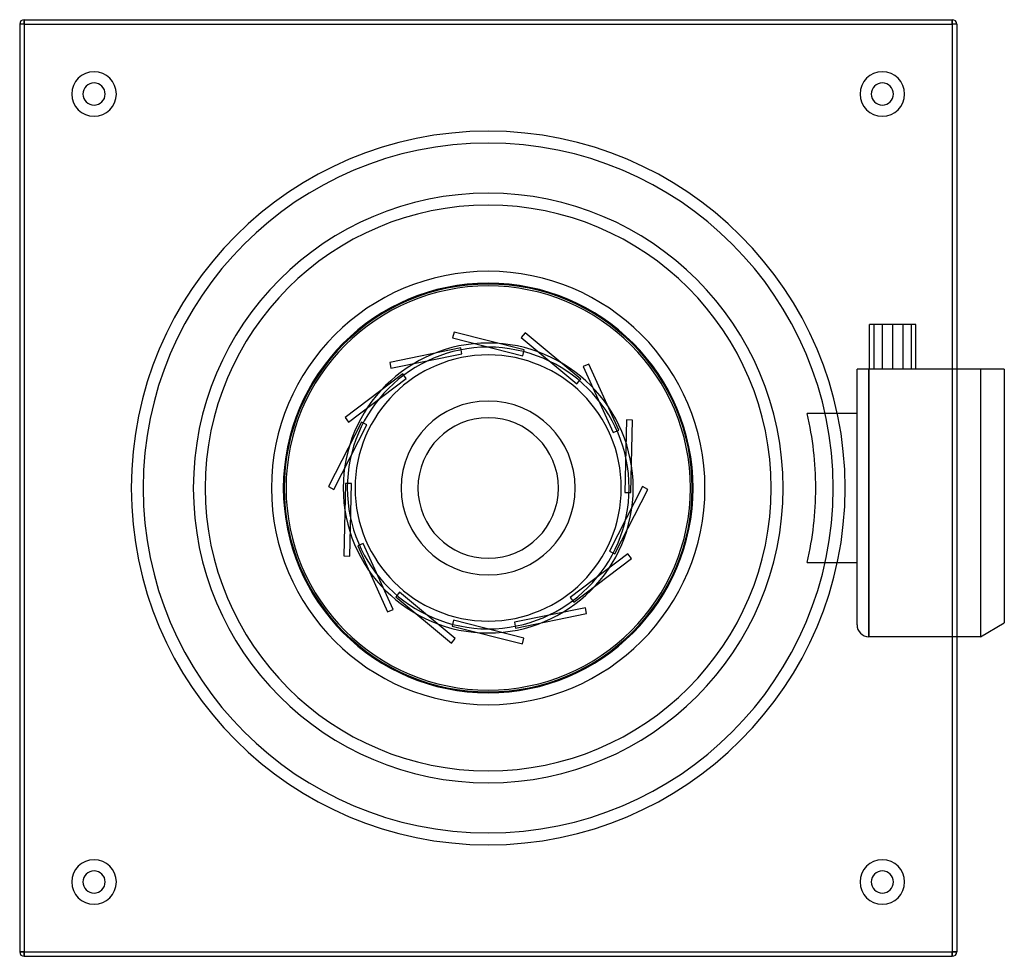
# Model space of a CAD drawing. Header units: millimetres. Extents: x -158 to 174, y -158 to 158.
import ezdxf

# ---------------------------------------------------------------- set-up
doc = ezdxf.new("R2010")
doc.units = ezdxf.units.MM
doc.layers.add('HIDDEN', color=7, linetype='Continuous')
doc.layers.add('THICK', color=7, linetype='Continuous')

msp = doc.modelspace()

# ---------------------------------------------------------------- linework, layer by layer
at = {"layer": 'HIDDEN'}
for p, q in [((-156, 156), (-157.5, 156)), ((-157.5, 156), (-157.5, 156)), ((-156, 157.5), (-156, 156)), ((-156, 157.5), (-156, 157.5)), ((-156, 156), (-156, -156)), ((-156, 156), (156, 156)), ((156, 157.5), (156, 157.5)), ((156, 157.5), (156, 156)), ((157.5, 156), (156, 156)), ((156, 156), (156, -156)), ((157.5, 156), (157.5, 156)), ((128.2, 40), (128.2, 55)), ((132.53, 55), (128.2, 55)), ((129.75, 40), (129.75, 55)), ((132.53, 40), (132.53, 55)), ((139.47, 55), (132.53, 55)), ((136, 40), (136, 55)), ((139.47, 40), (139.47, 55)), ((143.8, 55), (139.47, 55)), ((142.25, 40), (142.25, 55)), ((143.8, 40), (143.8, 55)), ((-11.49, 52.4), (-11.98, 50.46)), ((-11.98, 50.46), (-11.98, 50.46)), ((-11.98, 50.46), (11.65, 44.5)), ((-11.49, 52.4), (-11.49, 52.4)), ((12.14, 46.44), (-11.49, 52.4)), ((12.38, 52.2), (11.1, 50.66)), ((11.1, 50.66), (11.1, 50.66)), ((11.1, 50.66), (29.81, 35.04)), ((12.38, 52.2), (12.38, 52.2)), ((31.09, 36.57), (12.38, 52.2)), ((-9.21, 47.11), (-33.09, 42.22)), ((-9.21, 47.11), (-9.21, 47.11)), ((-8.81, 45.15), (-9.21, 47.11)), ((11.65, 44.5), (12.14, 46.44)), ((12.14, 46.44), (12.14, 46.44)), ((-32.69, 40.26), (-8.81, 45.15)), ((-8.81, 45.15), (-8.81, 45.15)), ((11.65, 44.5), (11.65, 44.5)), ((-33.09, 42.22), (-33.09, 42.22)), ((-33.09, 42.22), (-32.69, 40.26)), ((-32.69, 40.26), (-32.69, 40.26)), ((33.8, 41.66), (31.98, 40.83)), ((31.98, 40.83), (31.98, 40.83)), ((31.98, 40.83), (42.06, 18.64)), ((33.8, 41.66), (33.8, 41.66)), ((43.88, 19.46), (33.8, 41.66)), ((124, 0), (124, 40)), ((124.01, 40), (124, 40)), ((124, 40), (124, 40)), ((124, 40), (124, 40)), ((124.03, 40), (124.01, 40)), ((124.05, 40), (124.03, 40)), ((124.08, 40), (124.05, 40)), ((124.12, 40), (124.08, 40)), ((124.16, 40), (124.12, 40)), ((124.22, 40), (124.16, 40)), ((124.28, 40), (124.22, 40)), ((124.35, 40), (124.28, 40)), ((124.42, 40), (124.35, 40)), ((124.51, 40), (124.42, 40)), ((124.6, 40), (124.51, 40)), ((124.71, 40), (124.6, 40)), ((124.83, 40), (124.71, 40)), ((124.97, 40), (124.83, 40)), ((125.11, 40), (124.97, 40)), ((125.27, 40), (125.11, 40)), ((125.44, 40), (125.27, 40)), ((125.62, 40), (125.44, 40)), ((125.82, 40), (125.62, 40)), ((126.04, 40), (125.82, 40)), ((126.29, 40), (126.04, 40)), ((126.54, 40), (126.29, 40)), ((126.8, 40), (126.54, 40)), ((127.08, 40), (126.8, 40)), ((127.38, 40), (127.08, 40)), ((127.69, 40), (127.38, 40)), ((128, 40), (127.69, 40)), ((128, 40), (128, 0)), ((128, 0), (128, 40)), ((157.5, 40), (128, 40)), ((165.5, 40), (165.5, -50)), ((173.5, 40), (173.5, 40)), ((-28.74, 38.45), (-48.13, 23.68)), ((-46.92, 22.09), (-27.53, 36.86)), ((-28.74, 38.45), (-28.74, 38.45)), ((-27.53, 36.86), (-28.74, 38.45)), ((-27.53, 36.86), (-27.53, 36.86)), ((29.81, 35.04), (31.09, 36.57)), ((31.09, 36.57), (31.09, 36.57)), ((29.81, 35.04), (29.81, 35.04)), ((-48.13, 23.68), (-48.13, 23.68)), ((-48.13, 23.68), (-46.92, 22.09)), ((107.78, 25), (107.23, 25)), ((108.32, 25), (107.78, 25)), ((108.85, 25), (108.32, 25)), ((109.35, 25), (108.85, 25)), ((109.84, 25), (109.35, 25)), ((110.3, 25), (109.84, 25)), ((110.75, 25), (110.3, 25)), ((111.19, 25), (110.75, 25)), ((111.63, 25), (111.19, 25)), ((112.05, 25), (111.63, 25)), ((112.47, 25), (112.05, 25)), ((112.88, 25), (112.47, 25)), ((113.28, 25), (112.88, 25)), ((113.65, 25), (113.28, 25)), ((114.02, 25), (113.65, 25)), ((114.36, 25), (114.02, 25)), ((114.68, 25), (114.36, 25)), ((114.98, 25), (114.68, 25)), ((115.26, 25), (114.98, 25)), ((115.52, 25), (115.26, 25)), ((115.76, 25), (115.52, 25)), ((115.99, 25), (115.76, 25)), ((116.2, 25), (115.99, 25)), ((116.4, 25), (116.2, 25)), ((116.59, 25), (116.4, 25)), ((116.75, 25), (116.59, 25)), ((116.9, 25), (116.75, 25)), ((117.03, 25), (116.9, 25)), ((117.13, 25), (117.03, 25)), ((117.22, 25), (117.13, 25)), ((117.28, 25), (117.22, 25)), ((117.33, 25), (117.28, 25)), ((117.36, 25), (117.33, 25)), ((117.37, 25), (117.36, 25)), ((117.37, 25), (117.37, 25)), ((124, 25), (117.37, 25)), ((124, 25), (124, 25)), ((-42.57, 22.17), (-53.64, 0.45)), ((-51.86, -0.45), (-40.79, 21.26)), ((-46.92, 22.09), (-46.92, 22.09)), ((-42.57, 22.17), (-42.57, 22.17)), ((-40.79, 21.26), (-42.57, 22.17)), ((-40.79, 21.26), (-40.79, 21.26)), ((46.53, 22.91), (45.98, -1.46)), ((46.53, 22.91), (46.53, 22.91)), ((48.53, 22.86), (46.53, 22.91)), ((47.98, -1.5), (48.53, 22.86)), ((48.53, 22.86), (48.53, 22.86)), ((42.06, 18.64), (43.88, 19.46)), ((42.06, 18.64), (42.06, 18.64)), ((43.88, 19.46), (43.88, 19.46)), ((-53.64, 0.45), (-53.64, 0.45)), ((-53.64, 0.45), (-51.86, -0.45)), ((-47.98, 1.5), (-48.53, -22.86)), ((-47.98, 1.5), (-47.98, 1.5)), ((-45.98, 1.46), (-47.98, 1.5)), ((-46.53, -22.91), (-45.98, 1.46)), ((-45.98, 1.46), (-45.98, 1.46)), ((51.86, 0.45), (40.79, -21.26)), ((51.86, 0.45), (51.86, 0.45)), ((53.64, -0.45), (51.86, 0.45)), ((128, 0), (128, -50)), ((-51.86, -0.45), (-51.86, -0.45)), ((42.57, -22.17), (53.64, -0.45)), ((45.98, -1.46), (45.98, -1.46)), ((45.98, -1.46), (47.98, -1.5)), ((47.98, -1.5), (47.98, -1.5)), ((53.64, -0.45), (53.64, -0.45)), ((124, -46), (124, 0)), ((128, -50), (128, 0)), ((-42.06, -18.64), (-43.88, -19.46)), ((-43.88, -19.46), (-43.88, -19.46)), ((-43.88, -19.46), (-33.8, -41.66)), ((-42.06, -18.64), (-42.06, -18.64)), ((-31.98, -40.83), (-42.06, -18.64)), ((-48.53, -22.86), (-48.53, -22.86)), ((-48.53, -22.86), (-46.53, -22.91)), ((-46.53, -22.91), (-46.53, -22.91)), ((46.92, -22.09), (27.53, -36.86)), ((40.79, -21.26), (40.79, -21.26)), ((40.79, -21.26), (42.57, -22.17)), ((42.57, -22.17), (42.57, -22.17)), ((46.92, -22.09), (46.92, -22.09)), ((48.13, -23.68), (46.92, -22.09)), ((28.74, -38.45), (48.13, -23.68)), ((48.13, -23.68), (48.13, -23.68)), ((107.23, -25), (107.78, -25)), ((107.78, -25), (108.32, -25)), ((108.32, -25), (108.85, -25)), ((108.85, -25), (109.35, -25)), ((109.35, -25), (109.84, -25)), ((109.84, -25), (110.3, -25)), ((110.3, -25), (110.75, -25)), ((110.75, -25), (111.19, -25)), ((111.19, -25), (111.63, -25)), ((111.63, -25), (112.05, -25)), ((112.05, -25), (112.47, -25)), ((112.47, -25), (112.88, -25)), ((112.88, -25), (113.28, -25)), ((113.28, -25), (113.65, -25)), ((113.65, -25), (114.02, -25)), ((114.02, -25), (114.36, -25)), ((114.36, -25), (114.68, -25)), ((114.68, -25), (114.98, -25)), ((114.98, -25), (115.26, -25)), ((115.26, -25), (115.52, -25)), ((115.52, -25), (115.76, -25)), ((115.76, -25), (115.99, -25)), ((115.99, -25), (116.2, -25)), ((116.2, -25), (116.4, -25)), ((116.4, -25), (116.59, -25)), ((116.59, -25), (116.75, -25)), ((116.75, -25), (116.9, -25)), ((116.9, -25), (117.03, -25)), ((117.03, -25), (117.13, -25)), ((117.13, -25), (117.22, -25)), ((117.22, -25), (117.28, -25)), ((117.28, -25), (117.33, -25)), ((117.33, -25), (117.36, -25)), ((117.36, -25), (117.37, -25)), ((117.37, -25), (124, -25)), ((117.37, -25), (117.37, -25)), ((124, -25), (124, -25)), ((-29.81, -35.04), (-31.09, -36.57)), ((-29.81, -35.04), (-29.81, -35.04)), ((-11.1, -50.66), (-29.81, -35.04)), ((-31.09, -36.57), (-31.09, -36.57)), ((-31.09, -36.57), (-12.38, -52.2)), ((27.53, -36.86), (27.53, -36.86)), ((27.53, -36.86), (28.74, -38.45)), ((28.74, -38.45), (28.74, -38.45)), ((-33.8, -41.66), (-31.98, -40.83)), ((-33.8, -41.66), (-33.8, -41.66)), ((-31.98, -40.83), (-31.98, -40.83)), ((32.69, -40.26), (8.81, -45.15)), ((9.21, -47.11), (33.09, -42.22)), ((32.69, -40.26), (32.69, -40.26)), ((33.09, -42.22), (32.69, -40.26)), ((33.09, -42.22), (33.09, -42.22)), ((-11.65, -44.5), (-12.14, -46.44)), ((-11.65, -44.5), (-11.65, -44.5)), ((11.98, -50.46), (-11.65, -44.5)), ((8.81, -45.15), (8.81, -45.15)), ((8.81, -45.15), (9.21, -47.11)), ((-12.14, -46.44), (-12.14, -46.44)), ((-12.14, -46.44), (11.49, -52.4)), ((9.21, -47.11), (9.21, -47.11)), ((-12.38, -52.2), (-11.1, -50.66)), ((-12.38, -52.2), (-12.38, -52.2)), ((-11.1, -50.66), (-11.1, -50.66)), ((11.49, -52.4), (11.98, -50.46)), ((11.49, -52.4), (11.49, -52.4)), ((11.98, -50.46), (11.98, -50.46)), ((157.5, -50), (128, -50)), ((-156, -156), (-157.5, -156)), ((-157.5, -156), (-157.5, -156)), ((-156, -156), (-156, -157.5)), ((-156, -156), (156, -156)), ((-156, -157.5), (-156, -157.5)), ((156, -156), (156, -157.5)), ((157.5, -156), (156, -156)), ((156, -157.5), (156, -157.5)), ((157.5, -156), (157.5, -156))]:
    msp.add_line(p, q, dxfattribs=at)
for centre, radius, start, end in [((-132.5, 132.5), 7.5, 90, 270), ((-132.5, 132.5), 7.5, 270, 90), ((132.5, 132.5), 7.5, 90, 270), ((132.5, 132.5), 7.5, 270, 90), ((0, 0), 120, 90, 270), ((0, 0), 120, 270, 90), ((0, 0), 116, 90, 270), ((0, 0), 116, 270, 90), ((0, 0), 99.14, 0, 180), ((0, 0), 95.14, 0, 180), ((0, 0), 72.88, 90, 270), ((0, 0), 72.88, 270, 90), ((0, 0), 68.88, 90, 270), ((0, 0), 68.57, 0, 180), ((0, 0), 67.97, 0, 180), ((0, 0), 68.88, 270, 90), ((0, 0), 48.75, 90, 270), ((0, 0), 47.37, 0, 180), ((0, 0), 48.75, 270, 90), ((0, 0), 44.75, 90, 270), ((0, 0), 44.75, 270, 90), ((0, 0), 29.25, 90, 270), ((0, 0), 29.25, 270, 90), ((0, 0), 23.62, 0, 180), ((0, 0), 110.11, 0, 13.1236), ((0, 0), 23.62, 180, 0), ((0, 0), 99.14, 180, 270), ((0, 0), 95.14, 180, 270), ((0, 0), 68.57, 180, 270), ((0, 0), 67.97, 180, 270), ((0, 0), 47.37, 180, 270), ((0, 0), 99.14, 270, 0), ((0, 0), 68.57, 270, 0), ((0, 0), 95.14, 270, 0), ((0, 0), 47.37, 270, 0), ((0, 0), 67.97, 270, 0), ((0, 0), 110.11, 346.8764, 0), ((128, -46), 4, 180, 270), ((-132.5, -132.5), 7.5, 90, 270), ((-132.5, -132.5), 7.5, 270, 90), ((132.5, -132.5), 7.5, 90, 270), ((132.5, -132.5), 7.5, 270, 90)]:
    msp.add_arc(centre, radius, start, end, dxfattribs=at)
at = {"layer": 'THICK'}
for p, q in [((-156, 156), (-157.5, 156)), ((-157.5, 156), (-157.5, -156)), ((-156, 156), (-156, 157.5)), ((-156, 157.5), (156, 157.5)), ((-156, 156), (156, 156)), ((-156, 156), (-156, -156)), ((156, 156), (156, 157.5)), ((156, 156), (156, -156)), ((157.5, 156), (156, 156)), ((157.5, 156), (157.5, -156)), ((165.5, 40), (157.5, 40)), ((165.5, 40), (165.5, -50)), ((166.34, 40), (165.5, 40)), ((167.16, 40), (166.34, 40)), ((167.95, 40), (167.16, 40)), ((168.72, 40), (167.95, 40)), ((169.47, 40), (168.72, 40)), ((170.19, 40), (169.47, 40)), ((170.9, 40), (170.19, 40)), ((171.58, 40), (170.9, 40)), ((172.24, 40), (171.58, 40)), ((172.88, 40), (172.24, 40)), ((173.5, 40), (172.88, 40)), ((173.5, 40), (173.5, -45.38)), ((165.5, -50), (173.5, -45.38)), ((165.5, -50), (157.5, -50)), ((-157.5, -156), (-156, -156)), ((-156, -156), (156, -156)), ((-156, -157.5), (-156, -156)), ((-156, -157.5), (156, -157.5)), ((156, -156), (157.5, -156)), ((156, -157.5), (156, -156))]:
    msp.add_line(p, q, dxfattribs=at)
for centre, radius, start, end in [((-156, 156), 1.5, 90, 180), ((156, 156), 1.5, 0, 90), ((-132.5, 132.5), 3.75, 90, 270), ((-132.5, 132.5), 3.75, 270, 90), ((132.5, 132.5), 3.75, 90, 270), ((132.5, 132.5), 3.75, 270, 90), ((-132.5, -132.5), 3.75, 90, 270), ((-132.5, -132.5), 3.75, 270, 90), ((132.5, -132.5), 3.75, 90, 270), ((132.5, -132.5), 3.75, 270, 90), ((-156, -156), 1.5, 180, 270), ((156, -156), 1.5, 270, 0)]:
    msp.add_arc(centre, radius, start, end, dxfattribs=at)

doc.saveas('drawing.dxf')
